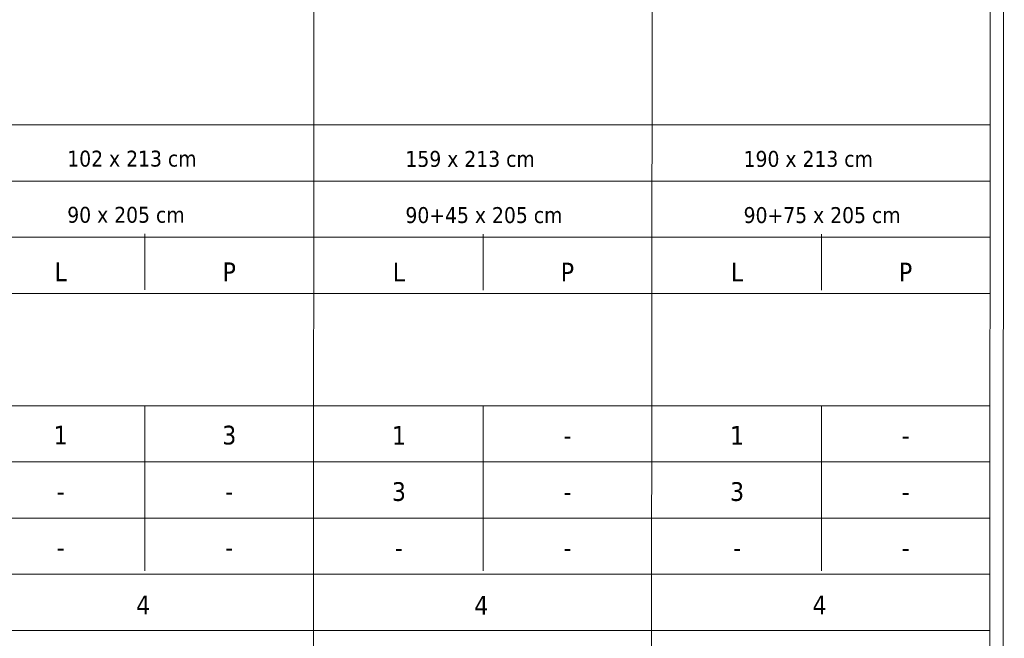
# Model space of a CAD drawing. Header units: millimetres. Extents: x 23192 to 149900, y -396339 to -79279.
# Tile 114 of 136: x 80301 to 81353, y -211715 to -211054. Entities that reach past the tile are written whole.
import ezdxf

# ---------------------------------------------------------------- set-up
doc = ezdxf.new("R2010")
doc.units = ezdxf.units.MM
doc.layers.add('0_LEGENDA', color=7, linetype='Continuous', lineweight=13)
doc.styles.add('ARIAL', font='tahoma.ttf')

msp = doc.modelspace()

# ---------------------------------------------------------------- linework, layer by layer
at = {"layer": '0_LEGENDA', "linetype": 'ByBlock', "ltscale": 5}
for p, q in [((80613.964, -212469.56), (80615.901, -210164.161)), ((80975.194, -212469.568), (80977.132, -210164.161)), ((81350.642, -212469.575), (81352.584, -210159.561)), ((81336.425, -212469.575), (81338.354, -210174.462)), ((77680.534, -211166.75), (81337.52, -211166.75)), ((77680.534, -211226.75), (81337.469, -211226.75)), ((77680.534, -211286.75), (81337.419, -211286.75)), ((77680.534, -211286.75), (81337.419, -211286.756)), ((80434.698, -211282.999), (80434.698, -211342.999)), ((80795.928, -211283.302), (80795.928, -211343.303)), ((81157.159, -211283.302), (81157.159, -211343.303)), ((77680.534, -211346.75), (81337.369, -211346.75)), ((77680.534, -211466.75), (81337.268, -211466.75)), ((77680.534, -211466.75), (81337.268, -211466.755)), ((80434.698, -211467.053), (80434.698, -211642.999)), ((80795.928, -211467.357), (80795.928, -211643.303)), ((81157.159, -211467.357), (81157.159, -211643.303)), ((77680.534, -211526.75), (81337.217, -211526.75)), ((77680.534, -211526.75), (81337.217, -211526.755)), ((77680.534, -211586.75), (81337.167, -211586.75)), ((77680.534, -211646.75), (81337.116, -211646.75)), ((77680.534, -211706.75), (81337.066, -211706.75)), ((77680.534, -211706.75), (81337.066, -211706.75)), ((77680.534, -211706.75), (81337.066, -211706.75))]:
    msp.add_line(p, q, dxfattribs=at)

# ---------------------------------------------------------------- texts
at = {"layer": '0_LEGENDA', "linetype": 'ByBlock', "ltscale": 5, "attachment_point": 1, "style": 'ARIAL'}
for s, insert, char_height, width in [('102 x 213 cm', (80351.658, -211194.19), 17, 162.7638), ('159 x 213 cm', (80712.888, -211194.493), 17, 162.7638), ('190 x 213 cm', (81074.119, -211194.493), 17, 162.7638), ('90 x 205 cm', (80351.658, -211254.19), 17, 212.04863), ('90+45 x 205 cm', (80712.888, -211254.493), 17, 212.04863), ('90+75 x 205 cm', (81074.119, -211254.493), 17, 212.04863), ('\\pxqc;L', (80254.698, -211313.642), 20, 180), ('\\pxqc;P', (80434.698, -211313.642), 20, 180), ('\\pxqc;L', (80615.928, -211313.946), 20, 180), ('\\pxqc;P', (80795.928, -211313.946), 20, 180), ('\\pxqc;L', (80977.159, -211313.946), 20, 180), ('\\pxqc;P', (81157.159, -211313.946), 20, 180), ('\\pxqc;1', (80254.698, -211488.134), 20, 180), ('\\pxqc;3', (80434.698, -211488.134), 20, 180), ('\\pxqc;1', (80615.928, -211488.438), 20, 180), ('\\pxqc;1', (80977.159, -211488.438), 20, 180), ('\\pxqc;-', (80795.928, -211488.437), 20, 180), ('\\pxqc;-', (81157.159, -211488.437), 20, 180), ('\\pxqc;3', (80615.928, -211548.437), 20, 180), ('\\pxqc;3', (80977.159, -211548.437), 20, 180), ('\\pxqc;-', (80254.698, -211548.134), 20, 180), ('\\pxqc;-', (80434.698, -211548.134), 20, 180), ('\\pxqc;-', (80795.928, -211548.437), 20, 180), ('\\pxqc;-', (81157.159, -211548.437), 20, 180), ('\\pxqc;-', (80254.698, -211608.134), 20, 180), ('\\pxqc;-', (80434.698, -211608.134), 20, 180), ('\\pxqc;-', (80615.928, -211608.437), 20, 180), ('\\pxqc;-', (80795.928, -211608.437), 20, 180), ('\\pxqc;-', (80977.159, -211608.437), 20, 180), ('\\pxqc;-', (81157.159, -211608.437), 20, 180), ('\\pxqc;4', (80255.548, -211669.752), 20, 354.4574), ('\\pxqc;4', (80616.778, -211670.055), 20, 354.4574), ('\\pxqc;4', (80978.009, -211669.752), 20, 354.4574)]:
    msp.add_mtext(s, dxfattribs=dict(at, insert=insert, char_height=char_height, width=width))

doc.saveas('drawing.dxf')
